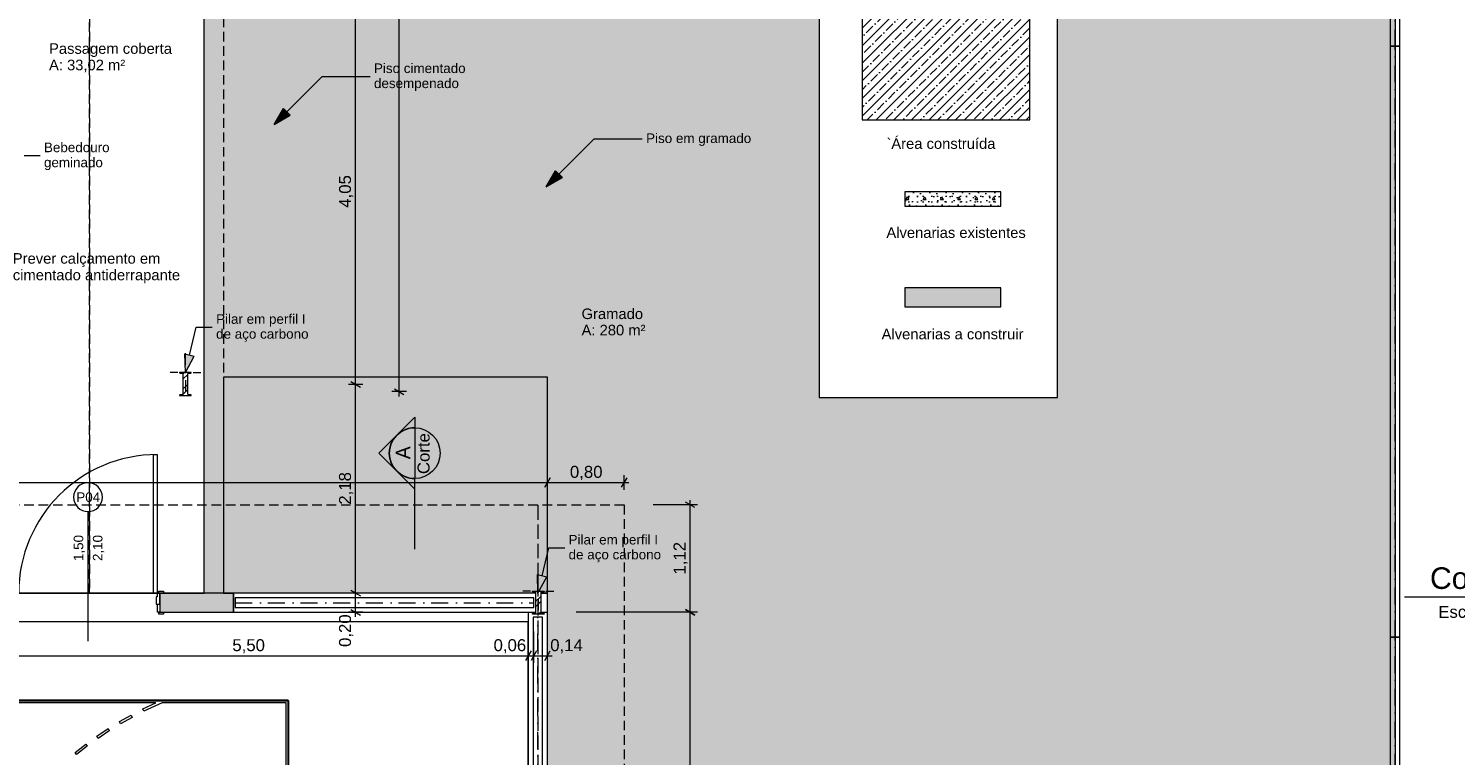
# Model space of a CAD drawing. Header units: millimetres. Extents: x 0 to 1917, y 0 to 847.
# Tile 111 of 230: x 604 to 901, y 290 to 442. Entities that reach past the tile are written whole.
import ezdxf
from ezdxf.enums import TextEntityAlignment as Align

# ---------------------------------------------------------------- set-up
doc = ezdxf.new("R2010")
doc.units = ezdxf.units.MM
doc.header["$MEASUREMENT"] = 0
doc.set_wipeout_variables(frame=1)
for name, pattern in [('Linha Tracejada 2_1', [3, 2, -1]), ('Linha Tracejada 3_1', [4, 3, -1]), ('Traço_Ponto', [6.702778, 3.527778, -1.763889, 0, -1.411111]), ('Wipeout_Contour', [1000, 0, -1000])]:
    doc.linetypes.add(name, pattern=pattern)
for name, color, linetype in [('Cobertura.ARQ', 7, 'Continuous'), ('Cota.2D', 7, 'Continuous'), ('Interior - Mobiliário', 7, 'Continuous'), ('Laje.ARQ', 7, 'Continuous'), ('levanta_d1_ESCOLA', 7, 'Continuous'), ('Linha & Trama.2D', 7, 'Continuous'), ('Marcador - Corte & Elevação.2D', 7, 'Continuous'), ('Parede.ARQ', 7, 'Continuous'), ('Pilar.ARQ', 7, 'Continuous'), ('Rótulo.2D', 7, 'Continuous'), ('Texto.2D', 7, 'Continuous')]:
    doc.layers.add(name, color=color, linetype=linetype)
doc.styles.add('GENERATED_STYLE_1', font='arial.ttf')
doc.styles.add('GENERATED_STYLE_2', font='txt')
pattern_1 = [(45, (-3320.6625, -5.4271), (-1.5909903, 1.5909903), []), (45, (-3321.1928, -4.8968), (-1.5909903, 1.5909903), [])]

# ---------------------------------------------------------------- blocks, each defined once
blk = doc.blocks.new('Título Integrado de Desenho[9]', base_point=(767.68, 340.44))
at = {"color": 7, "linetype": 'Continuous', "lineweight": 0}
blk.add_line((890.83, 323.24), (921.59, 323.24), dxfattribs=at)
at = {"color": 7, "lineweight": 0, "style": 'GENERATED_STYLE_1'}
blk.add_attdef('AC_DrawingName', text='', height=4.5, dxfattribs=at).set_placement((910.09, 329.41), align=Align.TOP_CENTER)
blk.add_attdef('AC_DrawingScale', text='', height=2.5, dxfattribs=at).set_placement((919, 321.38), align=Align.TOP_RIGHT)

msp = doc.modelspace()

# ---------------------------------------------------------------- hatches: boundary and pattern name
at = {"layer": 'Laje.ARQ', "linetype": 'Continuous', "lineweight": 0}
h = msp.add_hatch(dxfattribs=at)
h.set_pattern_fill('RELVA_0001', color=254, style=0, pattern_type=2)
h.set_pattern_definition([(90, (-3320.6625, -5.427), (-6, 0), [0.8660254, -2.598076]), (90, (-3317.6625, -3.695), (-6, 0), [0.8660254, -2.598076]), (30, (-3320.6625, -5.427), (-3, 5.196152), [0.8660254, -2.598076]), (30, (-3320.6625, -1.963), (-3, 5.196152), [0.8660254, -2.598076]), (150, (-3320.6625, -5.427), (3, 5.196152), [0.8660254, -2.598076]), (150, (-3320.6625, -1.963), (3, 5.196152), [0.8660254, -2.598076])])
h.paths.add_polyline_path([(640.79, 564.04), (640.7, 324.04), (712.25, 324.04), (712.25, 64.04), (888.84, 64.04), (888.84, 364.85), (888.84, 459.77), (888.84, 564.04)])
h.paths.add_polyline_path([(768.84, 459.77), (818.52, 459.77), (818.52, 364.85), (768.84, 364.85)], flags=0)
h = msp.add_hatch(dxfattribs=at)
h.set_pattern_fill('CONTÍNUA___PONTO_TRACEJA_C2', color=123, style=0, pattern_type=2)
h.set_pattern_definition([(45, (-3320.6625, -5.4271), (-1.8384776, 1.8384776), []), (45, (-3321.5817, -4.508), (-1.8384776, 1.8384776), [1.9499999, -0.65, 0, -0.65])])
h.paths.add_polyline_path([(777.82, 422.68), (812.78, 422.68), (812.78, 448.5), (777.82, 448.5)])
at = {"layer": 'Marcador - Corte & Elevação.2D', "linetype": 'Continuous', "lineweight": 0}
for points in [[(684.59, 360.71), (680.84, 356.96, -0.198912), (684.59, 358.51)], [(680.84, 356.96), (677.09, 353.21), (680.84, 349.46, -0.414214)], [(684.59, 345.71), (684.59, 347.9, -0.198912), (680.84, 349.46)]]:
    msp.add_hatch(color=161, dxfattribs=at).paths.add_polyline_path(points)
at = {"layer": 'Parede.ARQ', "linetype": 'Continuous', "lineweight": 0}
msp.add_hatch(color=35, dxfattribs=at).paths.add_polyline_path([(786.74, 383.71), (806.74, 383.71), (806.74, 387.71), (786.74, 387.71)])
at = {"layer": 'Rótulo.2D', "linetype": 'Continuous', "lineweight": 0}
for points in [[(655.31, 421.75), (658.66, 423.68), (657.24, 425.09)], [(712.01, 408.74), (715.36, 410.67), (713.94, 412.09)]]:
    msp.add_hatch(color=161, dxfattribs=at).paths.add_polyline_path(points)

# ---------------------------------------------------------------- linework, layer by layer
at = {"layer": 'Cobertura.ARQ', "color": 233, "linetype": 'Linha Tracejada 2_1', "lineweight": 0, "flags": 128}
for points in [[(616.82, 324.04), (616.82, 564.04)], [(616.82, 564.04), (616.82, 324.04)], [(644.76, 564.04), (644.76, 324.04)], [(228.25, 342.43), (728.25, 342.43)], [(728.25, 342.43), (728.25, 194.13)], [(616.82, 324.04), (588.88, 324.04)], [(644.76, 324.04), (616.82, 324.04)]]:
    msp.add_lwpolyline(points, dxfattribs=at)
at = {"layer": 'Cota.2D', "color": 7, "linetype": 'Continuous', "lineweight": 0}
for p, q in [((681.36, 366.04), (681.36, 564.04)), ((672.29, 367.55), (672.29, 447.87)), ((673.79, 367.55), (670.79, 367.55)), ((671.29, 368.13), (673.29, 366.97)), ((682.86, 366.04), (679.86, 366.04)), ((680.36, 366.62), (682.36, 365.46)), ((681.36, 365.06), (681.36, 366.04)), ((711.68, 346.1), (712.83, 348.1)), ((712.83, 348.1), (711.68, 346.1)), ((712.25, 326.04), (712.25, 348.6)), ((712.25, 326.04), (712.25, 348.6)), ((727.68, 346.1), (728.83, 348.1)), ((728.25, 345.6), (728.25, 348.6)), ((244.35, 347.1), (712.25, 347.1)), ((711.28, 347.1), (712.25, 347.1)), ((712.25, 347.1), (713.23, 347.1)), ((712.25, 347.1), (728.25, 347.1)), ((728.25, 347.1), (729.23, 347.1)), ((743.48, 342.43), (734.25, 342.43)), ((742.98, 341.86), (740.98, 343.01)), ((741.98, 342.43), (741.98, 343.41)), ((741.98, 320.04), (741.98, 342.43)), ((743.48, 320.04), (718.25, 320.04)), ((743.48, 320.04), (718.25, 320.04)), ((742.98, 319.46), (740.98, 320.62)), ((740.98, 320.62), (742.98, 319.46)), ((741.98, 320.04), (741.98, 321.02)), ((741.98, 64.04), (741.98, 320.04)), ((741.98, 319.06), (741.98, 320.04)), ((709.42, 309.47), (709.42, 316.04)), ((708.25, 309.47), (708.25, 312.47)), ((712.25, 309.47), (712.25, 312.47)), ((598.25, 310.97), (708.25, 310.97)), ((708.83, 311.97), (707.68, 309.97)), ((708.25, 310.97), (709.42, 310.97)), ((709.99, 311.97), (708.84, 309.97)), ((709.42, 310.97), (712.25, 310.97)), ((711.68, 309.97), (712.83, 311.97)), ((712.25, 310.97), (713.23, 310.97))]:
    msp.add_line(p, q, dxfattribs=at)
at = {"layer": 'Interior - Mobiliário', "color": 124, "linetype": 'Continuous', "lineweight": 0}
for p, q in [((887.84, 561.18), (887.84, 438.03)), ((889.84, 438.03), (889.84, 561.18)), ((889.84, 438.03), (887.84, 438.03)), ((887.84, 438.03), (887.84, 314.88)), ((887.84, 438.03), (889.84, 438.03)), ((889.84, 314.88), (889.84, 438.03)), ((889.84, 314.88), (887.84, 314.88)), ((887.84, 314.88), (887.84, 191.73)), ((887.84, 314.88), (889.84, 314.88)), ((889.84, 191.73), (889.84, 314.88))]:
    msp.add_line(p, q, dxfattribs=at)
at = {"layer": 'Interior - Mobiliário', "color": 124, "linetype": 'Traço_Ponto', "lineweight": 0}
for p, q in [((888.84, 438.03), (888.84, 561.18)), ((888.84, 314.88), (888.84, 438.03)), ((888.84, 191.73), (888.84, 314.88))]:
    msp.add_line(p, q, dxfattribs=at)
at = {"layer": 'Interior - Mobiliário', "color": 102, "linetype": 'Continuous', "lineweight": 0}
for p, q in [((708.25, 318.04), (252.25, 318.04)), ((708.25, 69.37), (708.25, 318.04)), ((302.25, 301.7), (658.25, 301.7)), ((658.25, 301.7), (302.25, 301.7)), ((630.68, 301.16), (480.48, 301.16)), ((627.99, 299.9), (630.68, 301.16)), ((632, 301.16), (628.16, 299.4)), ((657.81, 301.16), (632, 301.16)), ((657.81, 274.7), (657.81, 301.16)), ((658.25, 301.7), (658.25, 85.7)), ((658.25, 85.7), (658.25, 301.7)), ((623.12, 297.25), (625.54, 298.62)), ((625.72, 298.13), (623.31, 296.76)), ((625.54, 298.62), (625.72, 298.13)), ((628.16, 299.4), (627.99, 299.9)), ((618.4, 294.22), (620.74, 295.78)), ((620.95, 295.3), (618.62, 293.75)), ((620.74, 295.78), (620.95, 295.3)), ((623.31, 296.76), (623.12, 297.25)), ((613.86, 290.81), (616.11, 292.56)), ((616.34, 292.1), (614.11, 290.36)), ((616.11, 292.56), (616.34, 292.1)), ((618.62, 293.75), (618.4, 294.22)), ((614.11, 290.36), (613.86, 290.81))]:
    msp.add_line(p, q, dxfattribs=at)
at = {"layer": 'Laje.ARQ', "color": 111, "linetype": 'Continuous', "lineweight": 0, "flags": 128}
msp.add_lwpolyline([(44.31, 465.63), (73.93, 324.04), (244.35, 324.04), (640.76, 324.04), (640.76, 564.04), (588.25, 564.04), (588.25, 369.04), (151.25, 369.04), (151.25, 613.5)], dxfattribs=at)
at = {"layer": 'Laje.ARQ', "color": 93, "linetype": 'Continuous', "lineweight": 0, "flags": 128}
for points in [[(640.79, 564.04), (888.84, 564.04), (888.84, 459.77), (888.84, 364.85), (888.84, 64.04), (712.25, 64.04), (712.25, 324.04), (640.7, 324.04)], [(768.84, 459.77), (768.84, 364.85), (818.52, 364.85), (818.52, 459.77)]]:
    msp.add_lwpolyline(points, close=True, dxfattribs=at)
at = {"layer": 'Laje.ARQ', "color": 111, "linetype": 'Continuous', "lineweight": 0, "flags": 128}
for points in [[(777.82, 422.68), (812.78, 422.68), (812.78, 448.5), (777.82, 448.5)], [(644.76, 369.04), (644.76, 324.04), (712.25, 324.04), (712.25, 369.04)], [(244.25, 64.04), (646.63, 64.04), (712.25, 64.04), (712.25, 324.04), (244.25, 324.04)], [(302.2, 301.61), (658.29, 301.61), (658.29, 86.14), (302.2, 86.14)]]:
    msp.add_lwpolyline(points, close=True, dxfattribs=at)
at = {"layer": 'levanta_d1_ESCOLA', "color": 7, "linetype": 'Continuous', "lineweight": 0}
for p, q in [((631.53, 324.04), (632.27, 324.04)), ((631.53, 324.04), (631.53, 321.74)), ((631.53, 321.74), (631.53, 320.04)), ((631.53, 320.04), (632.27, 320.04))]:
    msp.add_line(p, q, dxfattribs=at)
at = {"layer": 'Marcador - Corte & Elevação.2D', "color": 161, "linetype": 'Continuous', "lineweight": 0}
for p, q in [((680.84, 356.96), (684.59, 360.71)), ((684.59, 360.71), (684.59, 358.51)), ((677.09, 353.21), (680.84, 356.96)), ((684.59, 358.51), (684.59, 347.9)), ((680.84, 349.46), (677.09, 353.21)), ((680.84, 349.46), (684.59, 345.71)), ((684.59, 345.71), (684.59, 347.9)), ((684.59, 333.21), (684.59, 345.71))]:
    msp.add_line(p, q, dxfattribs=at)
msp.add_circle((684.59, 353.21), 5.3, dxfattribs=at)
for start, end in [(135, 225), (90, 135), (225, 270)]:
    msp.add_arc((684.59, 353.21), 5.3, start, end, dxfattribs=at)
at = {"layer": 'Parede.ARQ', "color": 30, "linetype": 'Continuous', "lineweight": 0}
for p, q in [((630.17, 324.04), (630.17, 352.92)), ((630.17, 352.92), (630.97, 352.92)), ((630.97, 352.92), (630.97, 324.04)), ((630.97, 324.04), (630.17, 324.04)), ((631.53, 324.04), (630.97, 324.04)), ((630.97, 324.04), (630.97, 323.24)), ((631.27, 324.42), (632.27, 324.42)), ((631.27, 324.04), (631.27, 324.42)), ((632.27, 324.04), (631.27, 324.04)), ((631.53, 321.74), (631.53, 324.04)), ((632.27, 324.42), (632.27, 324.04)), ((630.97, 323.24), (630.73, 323.24)), ((630.73, 323.24), (630.73, 321.74)), ((630.73, 321.74), (631.53, 321.74)), ((631.03, 320.04), (631.03, 321.74)), ((631.03, 321.74), (631.53, 321.74)), ((631.53, 321.74), (631.53, 320.04)), ((631.53, 320.04), (631.03, 320.04)), ((631.27, 320.04), (632.27, 320.04)), ((631.27, 319.66), (631.27, 320.04)), ((632.27, 319.66), (631.27, 319.66)), ((632.27, 320.04), (632.27, 319.66))]:
    msp.add_line(p, q, dxfattribs=at)
at = {"layer": 'Parede.ARQ', "color": 161, "linetype": 'Continuous', "lineweight": 0}
msp.add_line((616.53, 341.04), (616.53, 314.04), dxfattribs=at)
at = {"layer": 'Parede.ARQ', "color": 7, "linetype": 'Continuous', "lineweight": 0}
for p, q in [((631.53, 324.04), (631.53, 321.74)), ((631.53, 324.04), (631.53, 321.74)), ((631.53, 324.04), (632.27, 324.04)), ((631.53, 324.04), (632.27, 324.04)), ((631.53, 321.74), (631.53, 320.04)), ((631.53, 321.74), (631.53, 320.04)), ((631.53, 320.04), (632.27, 320.04)), ((631.53, 320.04), (632.27, 320.04))]:
    msp.add_line(p, q, dxfattribs=at)
at = {"layer": 'Parede.ARQ', "color": 7, "linetype": 'Continuous', "lineweight": 0, "flags": 128}
for points in [[(806.74, 387.71), (786.74, 387.71)], [(786.74, 387.71), (786.74, 383.71)], [(806.74, 383.71), (806.74, 387.71)], [(786.74, 383.71), (806.74, 383.71)], [(708.25, 320.04), (709.86, 320.04)], [(708.25, 320.04), (708.25, 68.04)], [(710.85, 320.04), (712.25, 320.04)], [(712.25, 68.04), (712.25, 320.04)]]:
    msp.add_lwpolyline(points, dxfattribs=at)
at = {"layer": 'Parede.ARQ', "color": 30, "linetype": 'Continuous', "lineweight": 0}
msp.add_arc((630.97, 324.04), 28.88, 90, 180, dxfattribs=at)
at = {"layer": 'Parede.ARQ', "color": 8, "linetype": 'Continuous', "lineweight": 0}
for start, end in [(0, 180), (180, 0)]:
    msp.add_arc((616.53, 344.04), 3, start, end, dxfattribs=at)
at = {"layer": 'Pilar.ARQ', "color": 12, "linetype": 'Continuous', "lineweight": 0}
for p, q in [((636.82, 371.64), (636.82, 374.04)), ((710.35, 326.06), (710.35, 328.46))]:
    msp.add_line(p, q, dxfattribs=at)
at = {"layer": 'Rótulo.2D', "color": 151, "linetype": 'Continuous', "lineweight": 0}
for p, q in [((657.95, 424.39), (665.31, 431.75)), ((665.31, 431.75), (675.31, 431.75)), ((714.65, 411.38), (722.01, 418.74)), ((722.01, 418.74), (732.01, 418.74)), ((603.22, 415.26), (606.56, 415.26)), ((637.69, 373.67), (639.1, 379.5)), ((639.1, 379.5), (642.42, 379.5)), ((711.13, 327.67), (712.54, 333.5)), ((712.54, 333.5), (715.86, 333.5))]:
    msp.add_line(p, q, dxfattribs=at)
at = {"layer": 'Rótulo.2D', "color": 161, "linetype": 'Continuous', "lineweight": 0}
for p, q in [((655.31, 421.75), (657.24, 425.09)), ((655.31, 421.75), (658.66, 423.68)), ((657.24, 425.09), (658.66, 423.68)), ((712.01, 408.74), (713.94, 412.09)), ((712.01, 408.74), (715.36, 410.67)), ((713.94, 412.09), (715.36, 410.67)), ((636.72, 373.9), (638.67, 373.43)), ((710.16, 327.9), (712.1, 327.43))]:
    msp.add_line(p, q, dxfattribs=at)

# ---------------------------------------------------------------- block references
at = {"color": 7, "linetype": 'Continuous', "lineweight": 0}
msp.add_blockref('Título Integrado de Desenho[9]', (767.68, 340.44), dxfattribs=at).add_auto_attribs({'AC_DrawingName': 'Cobertura', 'AC_DrawingScale': 'Escala: 1:200'})

# ---------------------------------------------------------------- texts
at = {"layer": 'Cota.2D', "color": 7, "linetype": 'Continuous', "lineweight": 0, "char_height": 2.5, "width": 6.6514, "attachment_point": 7, "rotation": 90, "style": 'GENERATED_STYLE_1'}
for s, insert in [('\\A1;4,05', (671.79, 404.38)), ('\\A1;2,18', (671.79, 342.47)), ('\\A1;1,12', (741.48, 327.91))]:
    msp.add_mtext(s, dxfattribs=dict(at, insert=insert))
at = {"layer": 'Cota.2D', "color": 7, "linetype": 'Continuous', "lineweight": 0, "char_height": 2.5, "width": 6.6514, "attachment_point": 7, "style": 'GENERATED_STYLE_1'}
for s, insert in [('\\A1;0,80', (716.93, 347.6)), ('\\A1;5,50', (646.6, 311.47)), ('\\A1;0,06', (701.03, 311.47)), ('\\A1;0,14', (712.83, 311.47))]:
    msp.add_mtext(s, dxfattribs=dict(at, insert=insert))
at = {"layer": 'Marcador - Corte & Elevação.2D', "color": 171, "linetype": 'Continuous', "lineweight": 0, "attachment_point": 9, "rotation": 90}
for s, insert, char_height, style in [('\\A1;Corte', (687.73, 357.39), 2.5, 'GENERATED_STYLE_1'), ('\\A1;A', (683.66, 354.63), 3, 'GENERATED_STYLE_2')]:
    msp.add_mtext(s, dxfattribs=dict(at, insert=insert, char_height=char_height, style=style))
at = {"layer": 'Parede.ARQ', "color": 7, "linetype": 'Continuous', "lineweight": 0, "insert": (614.1, 343.01), "char_height": 2, "attachment_point": 7, "style": 'GENERATED_STYLE_1'}
msp.add_mtext('\\A1;P04', dxfattribs=at)
at = {"layer": 'Parede.ARQ', "color": 7, "linetype": 'Continuous', "lineweight": 0, "char_height": 2, "attachment_point": 7, "rotation": 90, "style": 'GENERATED_STYLE_1'}
for s, insert in [('\\A1;1,50', (615.92, 330.72)), ('\\A1;2,10', (619.92, 330.72))]:
    msp.add_mtext(s, dxfattribs=dict(at, insert=insert))
at = {"layer": 'Rótulo.2D', "color": 5, "linetype": 'Continuous', "lineweight": 0, "char_height": 2, "attachment_point": 4, "style": 'GENERATED_STYLE_1'}
for s, insert, line_spacing_factor in [('\\A1;Piso cimentado\\Pdesempenado', (676.11, 431.59), 0.940166), ('\\A1;Bebedouro\\Pgeminado', (607.36, 415.09), 0.940037), ('\\A1;Pilar em perfil I\\Pde aço carbono', (643.22, 379.32), 0.930353), ('\\A1;Pilar em perfil I\\Pde aço carbono', (716.66, 333.32), 0.930353)]:
    msp.add_mtext(s, dxfattribs=dict(at, insert=insert, line_spacing_factor=line_spacing_factor))
at = {"layer": 'Rótulo.2D', "color": 5, "linetype": 'Continuous', "lineweight": 0, "insert": (732.81, 418.57), "char_height": 2, "attachment_point": 4, "style": 'GENERATED_STYLE_1'}
msp.add_mtext('\\A1;Piso em gramado', dxfattribs=at)
at = {"layer": 'Texto.2D', "color": 5, "linetype": 'Continuous', "lineweight": 0, "char_height": 2.2, "attachment_point": 1, "style": 'GENERATED_STYLE_1'}
for s, insert, line_spacing_factor in [('\\A1;Passagem coberta\\PA: 33,02 m²', (608.41, 438.67), 0.934479), ('\\A1;Prever calçamento em\\Pcimentado antiderrapante', (600.87, 394.91), 0.940166), ('\\A1;Gramado\\PA: 280 m²', (719.36, 383.37), 0.926435)]:
    msp.add_mtext(s, dxfattribs=dict(at, insert=insert, line_spacing_factor=line_spacing_factor))
for s, insert in [('\\A1;`Área construída', (782.87, 418.85)), ('\\A1;Alvenarias existentes', (782.87, 400.29)), ('\\A1;Alvenarias a construir', (781.87, 379.14))]:
    msp.add_mtext(s, dxfattribs=dict(at, insert=insert))

# ---------------------------------------------------------------- next in the draw order: wipeouts: each hides what was drawn before it
at = {"color": 254, "linetype": 'Wipeout_Contour', "lineweight": 0, "ltscale": 3577.312002}
msp.add_wipeout([(786.74, 404.71), (806.74, 404.71), (806.74, 407.71), (786.74, 407.71)], dxfattribs=at).dxf.layer = 'Parede.ARQ'
at = {"color": 254, "linetype": 'Wipeout_Contour', "lineweight": 0, "ltscale": 3004.118518}
msp.add_wipeout([(646.84, 324.04), (646.84, 320.04), (709.86, 320.04), (709.86, 324.04)], dxfattribs=at).dxf.layer = 'Parede.ARQ'
at = {"color": 254, "linetype": 'Wipeout_Contour', "lineweight": 0, "ltscale": 23530.374116}
msp.add_wipeout([(638.02, 365.24), (638.02, 365.29), (638, 365.34), (637.95, 365.37), (637.38, 365.45), (637.33, 365.48), (637.31, 365.53), (637.31, 369.75), (637.33, 369.81), (637.38, 369.83), (637.95, 369.91), (638, 369.94), (638.02, 369.99), (638.02, 370.04), (637.31, 370.04), (636.32, 370.04), (635.62, 370.04), (635.62, 369.99), (635.64, 369.94), (635.69, 369.91), (636.25, 369.83), (636.3, 369.81), (636.32, 369.75), (636.32, 365.53), (636.3, 365.48), (636.25, 365.45), (635.69, 365.37), (635.64, 365.34), (635.62, 365.29), (635.62, 365.24), (636.32, 365.24), (637.31, 365.24)], dxfattribs=at).dxf.layer = 'Pilar.ARQ'

# ---------------------------------------------------------------- next in the draw order: hatches: boundary and pattern name
at = {"layer": 'Parede.ARQ', "linetype": 'Continuous', "lineweight": 0}
h = msp.add_hatch(dxfattribs=at)
h.set_pattern_fill('CONCRETO_ESTRUTURAL_0001', color=83, style=0, pattern_type=2)
h.set_pattern_definition([(0, (-3320.6625, -5.427), (0, 6.235383), [0.6, -3]), (0, (-3318.8625, -2.3095), (0, 6.235383), [0.6, -3]), (60, (-3320.6625, -5.427), (-5.4, 3.117692), [0.6, -3]), (60, (-3317.0625, -5.427), (-5.4, 3.117692), [0.6, -3]), (120, (-3320.0625, -5.427), (5.4, 3.117692), [0.6, -3]), (120, (-3316.4625, -5.427), (5.4, 3.117692), [0.6, -3]), (0, (-3320.6625, -4.8271), (0, 1.20000005), [0, -1.20000005, 0, -1.80000007]), (45, (-3320.0625, -4.8271), (-0.84852817, 0.84852817), [0, -0.90000004, 0, -1.50000006])])
h.paths.add_polyline_path([(786.74, 404.71), (806.74, 404.71), (806.74, 407.71), (786.74, 407.71)])
msp.add_hatch(color=35, dxfattribs=at).paths.add_polyline_path([(631.53, 324.04), (631.53, 320.04), (646.84, 320.04), (646.84, 324.04)])
at = {"layer": 'Pilar.ARQ', "linetype": 'Continuous', "lineweight": 0}
h = msp.add_hatch(dxfattribs=at)
h.set_pattern_fill('AÇO_0001', color=151, style=0, pattern_type=2)
h.set_pattern_definition(pattern_1)
h.paths.add_polyline_path([(638.02, 365.24), (638.02, 365.29), (638, 365.34), (637.95, 365.37), (637.38, 365.45), (637.33, 365.48), (637.31, 365.53), (637.31, 369.75), (637.33, 369.81), (637.38, 369.83), (637.95, 369.91), (638, 369.94), (638.02, 369.99), (638.02, 370.04), (637.31, 370.04), (636.32, 370.04), (635.62, 370.04), (635.62, 369.99), (635.64, 369.94), (635.69, 369.91), (636.25, 369.83), (636.3, 369.81), (636.32, 369.75), (636.32, 365.53), (636.3, 365.48), (636.25, 365.45), (635.69, 365.37), (635.64, 365.34), (635.62, 365.29), (635.62, 365.24), (636.32, 365.24), (637.31, 365.24)])
at = {"layer": 'Rótulo.2D', "linetype": 'Continuous', "lineweight": 0}
msp.add_hatch(color=161, dxfattribs=at).paths.add_polyline_path([(636.82, 370.04), (638.67, 373.43), (636.72, 373.9)])

# ---------------------------------------------------------------- next in the draw order: linework, layer by layer
at = {"layer": 'Cota.2D', "color": 7, "linetype": 'Continuous', "lineweight": 0}
for p, q in [((672.29, 324.04), (672.29, 367.55)), ((673.79, 324.04), (670.79, 324.04)), ((671.29, 324.62), (673.29, 323.46)), ((672.29, 320.04), (672.29, 324.04)), ((673.79, 320.04), (670.79, 320.04)), ((671.29, 320.62), (673.29, 319.46)), ((672.29, 319.06), (672.29, 320.04))]:
    msp.add_line(p, q, dxfattribs=at)
at = {"layer": 'Interior - Mobiliário', "color": 124, "linetype": 'Continuous', "lineweight": 0}
msp.add_line((647.19, 323.04), (647.19, 321.04), dxfattribs=at)
at = {"layer": 'Parede.ARQ', "color": 7, "linetype": 'Continuous', "lineweight": 0, "flags": 128}
for points in [[(806.74, 407.71), (786.74, 407.71)], [(786.74, 407.71), (786.74, 404.71)], [(806.74, 404.71), (806.74, 407.71)], [(786.74, 404.71), (806.74, 404.71)], [(646.84, 324.04), (631.53, 324.04)], [(646.84, 320.04), (646.84, 324.04)], [(631.53, 320.04), (646.84, 320.04)]]:
    msp.add_lwpolyline(points, dxfattribs=at)
at = {"layer": 'Parede.ARQ', "color": 251, "linetype": 'Continuous', "lineweight": 0, "flags": 128}
for points in [[(709.86, 324.04), (646.84, 324.04)], [(646.84, 324.04), (646.84, 320.04)], [(646.84, 320.04), (709.86, 320.04)]]:
    msp.add_lwpolyline(points, dxfattribs=at)
at = {"layer": 'Pilar.ARQ', "color": 12, "linetype": 'Continuous', "lineweight": 0}
for p, q in [((635.22, 370.04), (633.62, 370.04)), ((638.42, 370.04), (640.02, 370.04)), ((636.82, 368.44), (636.82, 366.04))]:
    msp.add_line(p, q, dxfattribs=at)
at = {"layer": 'Pilar.ARQ', "color": 7, "linetype": 'Continuous', "lineweight": 0, "flags": 128}
msp.add_lwpolyline([(638.02, 365.24), (638.02, 365.29), (638, 365.34), (637.95, 365.37), (637.38, 365.45), (637.33, 365.48), (637.31, 365.53), (637.31, 369.75), (637.33, 369.81), (637.38, 369.83), (637.95, 369.91), (638, 369.94), (638.02, 369.99), (638.02, 370.04), (637.31, 370.04), (636.32, 370.04), (635.62, 370.04), (635.62, 369.99), (635.64, 369.94), (635.69, 369.91), (636.25, 369.83), (636.3, 369.81), (636.32, 369.75), (636.32, 365.53), (636.3, 365.48), (636.25, 365.45), (635.69, 365.37), (635.64, 365.34), (635.62, 365.29), (635.62, 365.24), (636.32, 365.24), (637.31, 365.24)], close=True, dxfattribs=at)
at = {"layer": 'Pilar.ARQ', "color": 12, "linetype": 'Continuous', "lineweight": 0}
msp.add_point((636.82, 370.04), dxfattribs=at)
at = {"layer": 'Rótulo.2D', "color": 161, "linetype": 'Continuous', "lineweight": 0}
for q in [(636.72, 373.9), (638.67, 373.43)]:
    msp.add_line((636.82, 370.04), q, dxfattribs=at)

# ---------------------------------------------------------------- next in the draw order: texts
at = {"layer": 'Cota.2D', "color": 7, "linetype": 'Continuous', "lineweight": 0, "insert": (671.79, 312.81), "char_height": 2.5, "width": 6.6514, "attachment_point": 7, "rotation": 90, "style": 'GENERATED_STYLE_1'}
msp.add_mtext('\\A1;0,20', dxfattribs=at)

# ---------------------------------------------------------------- next in the draw order: wipeouts: each hides what was drawn before it
at = {"color": 254, "linetype": 'Wipeout_Contour', "lineweight": 0, "ltscale": 24958.619121}
msp.add_wipeout([(709.15, 319.66), (709.86, 319.66), (710.85, 319.66), (711.55, 319.66), (711.55, 319.71), (711.54, 319.76), (711.49, 319.79), (710.92, 319.87), (710.87, 319.9), (710.85, 319.95), (710.85, 324.17), (710.87, 324.22), (710.92, 324.25), (711.49, 324.33), (711.54, 324.36), (711.55, 324.41), (711.55, 324.46), (710.85, 324.46), (709.86, 324.46), (709.15, 324.46), (709.15, 324.41), (709.17, 324.36), (709.22, 324.33), (709.79, 324.25), (709.84, 324.22), (709.86, 324.17), (709.86, 319.95), (709.84, 319.9), (709.79, 319.87), (709.22, 319.79), (709.17, 319.76), (709.15, 319.71)], dxfattribs=at).dxf.layer = 'Pilar.ARQ'

# ---------------------------------------------------------------- next in the draw order: hatches: boundary and pattern name
at = {"layer": 'Pilar.ARQ', "linetype": 'Continuous', "lineweight": 0}
h = msp.add_hatch(dxfattribs=at)
h.set_pattern_fill('AÇO_0001', color=151, style=0, pattern_type=2)
h.set_pattern_definition(pattern_1)
h.paths.add_polyline_path([(709.15, 319.66), (709.86, 319.66), (710.85, 319.66), (711.55, 319.66), (711.55, 319.71), (711.54, 319.76), (711.49, 319.79), (710.92, 319.87), (710.87, 319.9), (710.85, 319.95), (710.85, 324.17), (710.87, 324.22), (710.92, 324.25), (711.49, 324.33), (711.54, 324.36), (711.55, 324.41), (711.55, 324.46), (710.85, 324.46), (709.86, 324.46), (709.15, 324.46), (709.15, 324.41), (709.17, 324.36), (709.22, 324.33), (709.79, 324.25), (709.84, 324.22), (709.86, 324.17), (709.86, 319.95), (709.84, 319.9), (709.79, 319.87), (709.22, 319.79), (709.17, 319.76), (709.15, 319.71)])
at = {"layer": 'Rótulo.2D', "linetype": 'Continuous', "lineweight": 0}
msp.add_hatch(color=161, dxfattribs=at).paths.add_polyline_path([(710.25, 324.04), (712.1, 327.43), (710.16, 327.9)])

# ---------------------------------------------------------------- next in the draw order: linework, layer by layer
at = {"layer": 'Interior - Mobiliário', "color": 124, "linetype": 'Continuous', "lineweight": 0}
for p, q in [((709.42, 323.04), (647.19, 323.04)), ((709.42, 321.04), (709.42, 323.04)), ((647.19, 321.04), (709.42, 321.04)), ((711.25, 318.99), (709.25, 318.99)), ((709.25, 318.99), (709.25, 196.36)), ((711.25, 196.36), (711.25, 318.99))]:
    msp.add_line(p, q, dxfattribs=at)
at = {"layer": 'Interior - Mobiliário', "color": 124, "linetype": 'Traço_Ponto', "lineweight": 0}
for p, q in [((647.19, 322.04), (709.42, 322.04)), ((710.25, 196.36), (710.25, 318.99))]:
    msp.add_line(p, q, dxfattribs=at)
at = {"layer": 'Linha & Trama.2D', "color": 5, "linetype": 'Linha Tracejada 3_1', "lineweight": 0}
msp.add_line((710.25, 342.34), (710.25, 45.74), dxfattribs=at)
at = {"layer": 'Pilar.ARQ', "color": 12, "linetype": 'Continuous', "lineweight": 0}
for p, q in [((708.75, 324.46), (707.15, 324.46)), ((711.95, 324.46), (713.55, 324.46)), ((710.35, 322.86), (710.35, 320.46))]:
    msp.add_line(p, q, dxfattribs=at)
at = {"layer": 'Pilar.ARQ', "color": 7, "linetype": 'Continuous', "lineweight": 0, "flags": 128}
msp.add_lwpolyline([(709.15, 319.66), (709.15, 319.71), (709.17, 319.76), (709.22, 319.79), (709.79, 319.87), (709.84, 319.9), (709.86, 319.95), (709.86, 324.17), (709.84, 324.22), (709.79, 324.25), (709.22, 324.33), (709.17, 324.36), (709.15, 324.41), (709.15, 324.46), (709.86, 324.46), (710.85, 324.46), (711.55, 324.46), (711.55, 324.41), (711.54, 324.36), (711.49, 324.33), (710.92, 324.25), (710.87, 324.22), (710.85, 324.17), (710.85, 319.95), (710.87, 319.9), (710.92, 319.87), (711.49, 319.79), (711.54, 319.76), (711.55, 319.71), (711.55, 319.66), (710.85, 319.66), (709.86, 319.66)], close=True, dxfattribs=at)
at = {"layer": 'Pilar.ARQ', "color": 12, "linetype": 'Continuous', "lineweight": 0}
msp.add_point((710.35, 324.46), dxfattribs=at)
at = {"layer": 'Rótulo.2D', "color": 161, "linetype": 'Continuous', "lineweight": 0}
for q in [(710.16, 327.9), (712.1, 327.43)]:
    msp.add_line((710.25, 324.04), q, dxfattribs=at)

doc.saveas('drawing.dxf')
